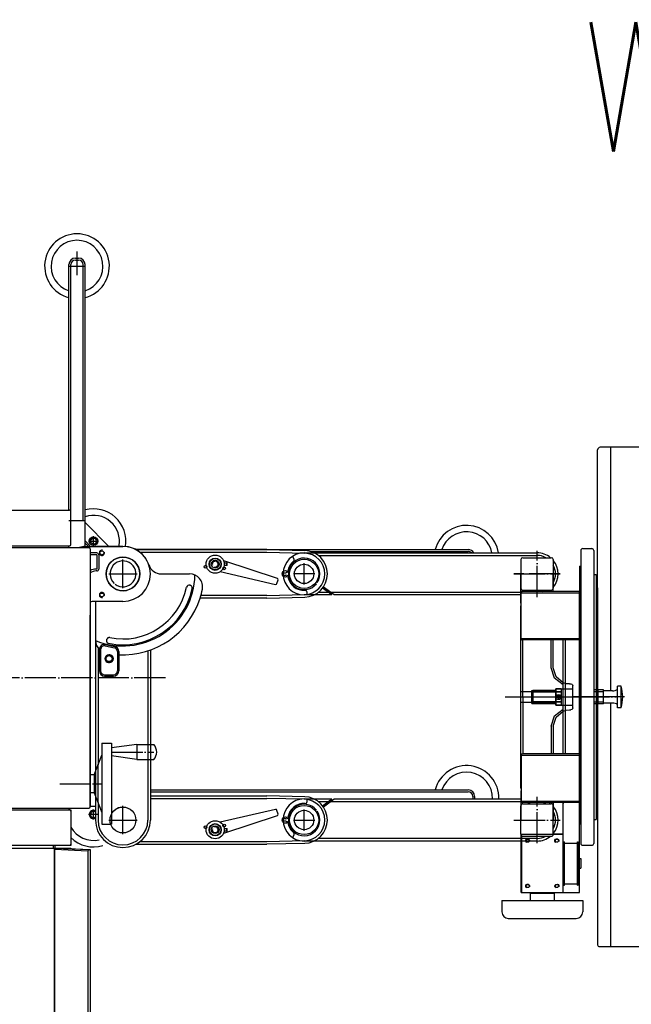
# Model space of a CAD drawing. Extents: x -1809 to 6113, y -4129 to 1471.
# Tile 31 of 197: x -1460 to -1223, y -1174 to -794. Entities that reach past the tile are written whole.
import ezdxf

# ---------------------------------------------------------------- set-up
doc = ezdxf.new("R2010")
doc.units = 0
doc.linetypes.add('DOT_CENTER', pattern=[14, 12, -1, 0, -1])
for name, color, linetype in [('1', 7, 'CONTINUOUS'), ('KONTUR', 7, 'CONTINUOUS'), ('MASLINIE', 7, 'CONTINUOUS'), ('MITTELLI', 7, 'CONTINUOUS'), ('VERDECKT', 7, 'CONTINUOUS'), ('VOLL1', 7, 'CONTINUOUS'), ('VOLL3', 7, 'CONTINUOUS')]:
    doc.layers.add(name, color=color, linetype=linetype)
doc.styles.add('CONVERTER_3', font='txt.shx', dxfattribs={"width": 0.81})

# ---------------------------------------------------------------- blocks, each defined once
blk = doc.blocks.new('STH', base_point=(-1660.52, -1257.94))
at = {"layer": '1', "color": 1, "linetype": 'CONTINUOUS'}
for p, q in [((-1172.13, -958.57), (-1235.25, -958.57)), ((-1231.25, -1130.31), (-1231.25, -1151.32))]:
    blk.add_line(p, q, dxfattribs=at)
at = {"layer": '1', "color": 7, "linetype": 'DOT_CENTER'}
for p, q in [((-1432.93, -994.82), (-1432.63, -994.82)), ((-1432.63, -994.82), (-1429.08, -994.82)), ((-1431, -996.74), (-1431, -992.89)), ((-1432.63, -1100.32), (-1432.93, -1100.32)), ((-1429.08, -1100.32), (-1432.63, -1100.32)), ((-1431, -1102.24), (-1431, -1098.39))]:
    blk.add_line(p, q, dxfattribs=at)
at = {"layer": '1', "color": 1, "linetype": 'DOT_CENTER'}
for p, q in [((-1259.63, -1016.38), (-1259.63, -998.51)), ((-1419.63, -1012.94), (-1419.63, -1001.94)), ((-1349.63, -1011.57), (-1349.63, -1003.32)), ((-1425.13, -1007.44), (-1414.13, -1007.44)), ((-1345.5, -1007.44), (-1353.75, -1007.44)), ((-1268.57, -1007.44), (-1250.69, -1007.44)), ((-1259.63, -1111.38), (-1259.63, -1093.51)), ((-1349.63, -1106.57), (-1349.63, -1098.32)), ((-1353.75, -1102.44), (-1345.5, -1102.44)), ((-1268.57, -1102.44), (-1250.69, -1102.44))]:
    blk.add_line(p, q, dxfattribs=at)
at = {"layer": '1', "color": 3, "linetype": 'DOT_CENTER'}
for p, q in [((-1259.63, -1016.38), (-1259.63, -998.51)), ((-1349.63, -1011.57), (-1349.63, -1003.32)), ((-1345.5, -1007.44), (-1353.75, -1007.44)), ((-1250.69, -1007.44), (-1268.57, -1007.44)), ((-1259.63, -1111.38), (-1259.63, -1093.51)), ((-1349.63, -1106.57), (-1349.63, -1098.32)), ((-1353.75, -1102.44), (-1345.5, -1102.44)), ((-1268.57, -1102.44), (-1250.69, -1102.44))]:
    blk.add_line(p, q, dxfattribs=at)
at = {"layer": '1', "color": 2, "linetype": 'DOT_CENTER'}
blk.add_line((-1271.9, -1054.94), (-1229.09, -1054.94), dxfattribs=at)
at = {"layer": '1', "color": 7, "linetype": 'CONTINUOUS'}
for p, q in [((-1414.26, -1073.32), (-1424, -1074.63)), ((-1414.26, -1073.32), (-1414.26, -1079.07)), ((-1414.26, -1079.07), (-1424, -1077.73)), ((-1651.03, -1098.57), (-1440.05, -1098.57)), ((-1440.05, -1098.57), (-1439.75, -1098.57)), ((-1440.05, -1098.57), (-1440.05, -1098.66)), ((-1440.05, -1098.66), (-1439.75, -1098.66)), ((-1439.75, -1098.57), (-1439.75, -1098.66)), ((-1439.75, -1098.66), (-1439.75, -1111.99)), ((-1651.03, -1113.24), (-1446.25, -1113.24)), ((-1440.08, -1112.32), (-1651, -1112.32)), ((-1446.58, -1112.32), (-1446.58, -1113.24)), ((-1446.25, -1113.24), (-1446.25, -1113.73)), ((-1446.25, -1113.42), (-1446, -1113.42)), ((-1446, -1112.32), (-1446, -1113.24)), ((-1446, -1113.24), (-1445.58, -1113.24)), ((-1446, -1113.25), (-1446, -1113.24)), ((-1446, -1113.24), (-1432.73, -1113.82)), ((-1446, -1113.26), (-1446, -1113.25)), ((-1446, -1113.28), (-1446, -1113.26)), ((-1446, -1113.3), (-1446, -1113.28)), ((-1446, -1113.33), (-1446, -1113.3)), ((-1446, -1113.37), (-1446, -1113.33)), ((-1446, -1113.41), (-1446, -1113.37)), ((-1446, -1113.46), (-1446, -1113.41)), ((-1446, -1113.51), (-1446, -1113.46)), ((-1445.58, -1113.24), (-1439.75, -1113.24)), ((-1443.5, -1113.35), (-1443.5, -1113.35)), ((-1443.5, -1113.35), (-1432.25, -1113.84)), ((-1442.25, -1113.41), (-1442.25, -1113.41)), ((-1442.25, -1113.41), (-1432.25, -1113.84)), ((-1439.75, -1111.99), (-1440.08, -1111.99)), ((-1440.08, -1111.99), (-1440.08, -1112.32)), ((-1440.08, -1112.02), (-1440.05, -1112.02)), ((-1439.75, -1112.32), (-1440.08, -1112.32)), ((-1440.05, -1112.02), (-1440.05, -1111.99)), ((-1439.75, -1111.99), (-1439.75, -1112.32)), ((-1439.75, -1113.24), (-1439.75, -1113.52)), ((-1446.25, -1113.73), (-1446.25, -1233.89)), ((-1446, -1114.24), (-1446.25, -1114.23)), ((-1446.25, -1114.49), (-1446, -1114.49)), ((-1446, -1114.79), (-1446.25, -1114.79)), ((-1446.25, -1114.82), (-1446, -1114.82)), ((-1446, -1113.57), (-1446, -1113.51)), ((-1446, -1113.63), (-1446, -1113.57)), ((-1446, -1113.68), (-1446, -1113.63)), ((-1446, -1113.75), (-1446, -1113.68)), ((-1446, -1113.75), (-1433.25, -1114.3)), ((-1446, -1233.39), (-1446, -1113.75)), ((-1433.19, -1114.26), (-1433.25, -1114.3)), ((-1433.25, -1114.3), (-1433.25, -1232.84)), ((-1433.13, -1114.22), (-1433.19, -1114.26)), ((-1433.05, -1114.17), (-1433.13, -1114.22)), ((-1432.98, -1114.12), (-1433.05, -1114.17)), ((-1432.92, -1114.08), (-1432.98, -1114.12)), ((-1432.86, -1114.04), (-1432.92, -1114.08)), ((-1432.8, -1114.01), (-1432.86, -1114.04)), ((-1432.74, -1113.97), (-1432.8, -1114.01)), ((-1432.68, -1113.94), (-1432.74, -1113.97)), ((-1432.73, -1113.82), (-1432.67, -1113.83)), ((-1432.63, -1113.92), (-1432.68, -1113.94)), ((-1432.67, -1113.83), (-1432.6, -1113.85)), ((-1432.58, -1113.89), (-1432.63, -1113.92)), ((-1432.6, -1113.85), (-1432.54, -1113.87)), ((-1432.54, -1113.87), (-1432.58, -1113.89)), ((-1432.54, -1113.87), (-1432.49, -1113.9)), ((-1432.49, -1113.9), (-1432.45, -1113.92)), ((-1432.45, -1113.92), (-1432.42, -1113.95)), ((-1432.42, -1113.95), (-1432.38, -1113.99)), ((-1432.38, -1113.99), (-1432.35, -1114.03)), ((-1432.35, -1114.03), (-1432.33, -1114.07)), ((-1432.33, -1114.07), (-1432.3, -1114.11)), ((-1432.3, -1114.11), (-1432.28, -1114.15)), ((-1432.28, -1114.15), (-1432.27, -1114.2)), ((-1432.27, -1114.2), (-1432.26, -1114.26)), ((-1432.26, -1114.26), (-1432.26, -1114.29)), ((-1432.26, -1114.29), (-1432.25, -1114.32)), ((-1432.25, -1113.84), (-1432.25, -1113.84)), ((-1432.25, -1113.84), (-1432.25, -1114.32)), ((-1432.25, -1114.32), (-1432.25, -1227.3))]:
    blk.add_line(p, q, dxfattribs=at)
at = {"layer": '1', "color": 4, "linetype": 'CONTINUOUS'}
for p, q in [((-1429.25, -1095.82), (-1429.25, -1081.16)), ((-1430.25, -1083.68), (-1430.25, -1093.28))]:
    blk.add_line(p, q, dxfattribs=at)
at = {"layer": '1', "color": 4, "linetype": 'DOT_CENTER'}
for p, q in [((-1419.63, -1107.94), (-1419.63, -1096.94)), ((-1425.13, -1102.44), (-1414.13, -1102.44))]:
    blk.add_line(p, q, dxfattribs=at)
at = {"layer": '1', "color": 7, "linetype": 'CONTINUOUS'}
for radius in [1.62, 1.15]:
    blk.add_circle((-1431, -994.82), radius, dxfattribs=at)
at = {"layer": '1', "color": 1, "linetype": 'CONTINUOUS'}
for centre in [(-1349.63, -1007.44), (-1349.63, -1102.44)]:
    blk.add_circle(centre, 3.75, dxfattribs=at)
at = {"layer": '1', "color": 3, "linetype": 'CONTINUOUS'}
for centre in [(-1349.63, -1007.44), (-1349.63, -1102.44)]:
    blk.add_circle(centre, 3.75, dxfattribs=at)
at = {"layer": '1', "color": 4, "linetype": 'CONTINUOUS'}
blk.add_circle((-1419.63, -1102.44), 5, dxfattribs=at)
at = {"layer": '1', "color": 7, "linetype": 'CONTINUOUS'}
for centre, radius, start, end in [((-1437.38, -888.69), 10, -71.79, -108.21), ((-1431, -994.82), 12.5, -9.4074, 105.0701), ((-1431, -994.82), 10, -11.537, 108.9656), ((-1286.88, -1001.19), 10, 10.8069, 161.79), ((-1431, -994.82), 1.5, -96.0307, 180), ((-1431, -994.82), 1.5, 180, -171.8576), ((-1410.69, -1076.19), 4.11, -44.3765, 44.3765), ((-1286.88, -1093.94), 10, -1.7191, 161.79), ((-1431, -1100.32), 1.62, 62.513, 180), ((-1431, -1100.32), 1.62, 180, -62.513), ((-1431, -1100.32), 1.5, 171.8576, 180), ((-1431, -1100.32), 1.5, 180, -59.9994), ((-1431, -1100.32), 1.15, 49.2934, 180), ((-1431, -1100.32), 1.15, 180, -49.2934), ((-1431, -1100.32), 1.5, 59.9994, 96.0307), ((-1431, -1100.32), 10, -151.045, -77.0822), ((-1431, -1100.32), 12.5, -134.427, -73.1921)]:
    blk.add_arc(centre, radius, start, end, dxfattribs=at)
at = {"layer": '1', "color": 1, "linetype": 'CONTINUOUS'}
blk.add_arc((-1235.5, -1150.57), 0.75, -180, -90, dxfattribs=at)
at = {"layer": 'KONTUR', "color": 7, "linetype": 'CONTINUOUS'}
for p, q in [((-1440.5, -982.82), (-1440.5, -888.07)), ((-1438, -885.57), (-1436.75, -885.57)), ((-1434.25, -996.82), (-1434.25, -888.07)), ((-1650.75, -982.82), (-1440.25, -982.82)), ((-1440, -982.89), (-1440.25, -982.82)), ((-1439.82, -983.07), (-1440, -982.89)), ((-1439.75, -983.32), (-1439.82, -983.07)), ((-1439.75, -996.07), (-1439.75, -983.32)), ((-1440.5, -986.82), (-1439.75, -986.82)), ((-1439.75, -986.82), (-1434.25, -986.82)), ((-1434.25, -987.67), (-1425.1, -996.82)), ((-1434.25, -994.74), (-1432.17, -996.82)), ((-1434.25, -995.57), (-1433, -996.82)), ((-1650.75, -996.57), (-1440.25, -996.57)), ((-1650.75, -997.32), (-1432.75, -997.32)), ((-1440.5, -997.32), (-1440.5, -996.57)), ((-1440.25, -996.57), (-1439.9, -996.42)), ((-1439.9, -996.42), (-1439.75, -996.07)), ((-1432.25, -997.82), (-1432.25, -1097.32)), ((-1419.63, -996.82), (-1430.25, -996.82)), ((-1430.25, -996.82), (-1419.63, -996.82)), ((-1414.63, -998.07), (-1364, -998.07)), ((-1364, -998.07), (-1286.25, -998.07)), ((-1430.25, -1018.07), (-1430.25, -1019.72)), ((-1430.25, -1018.07), (-1430.25, -1019.72)), ((-1432.25, -1097.19), (-1432.25, -1023.32)), ((-1427.75, -1072.82), (-1427.75, -1104.07)), ((-1427.75, -1072.82), (-1424, -1072.82)), ((-1424, -1072.82), (-1424, -1074.63)), ((-1424, -1074.63), (-1424, -1077.73)), ((-1414.26, -1073.32), (-1407.75, -1073.32)), ((-1430.75, -1084.94), (-1427.75, -1077.37)), ((-1424, -1077.73), (-1424, -1104.07)), ((-1414.26, -1079.07), (-1407.75, -1079.07)), ((-1432.25, -1084.94), (-1432.25, -1091.94)), ((-1430.75, -1084.94), (-1432.25, -1084.94)), ((-1430.75, -1084.94), (-1430.75, -1091.94)), ((-1430.75, -1091.94), (-1432.25, -1091.94)), ((-1430.75, -1091.94), (-1427.75, -1099.52)), ((-1409, -1090.82), (-1286.25, -1090.82)), ((-1283.75, -1093.32), (-1283.75, -1094.32)), ((-1650.75, -1097.82), (-1432.75, -1097.82)), ((-1440.5, -1097.82), (-1440.5, -1098.57)), ((-1432.25, -1097.07), (-1430.25, -1097.07)), ((-1439.75, -1099.07), (-1439.75, -1105.32)), ((-1427.75, -1104.07), (-1424, -1104.07))]:
    blk.add_line(p, q, dxfattribs=at)
at = {"layer": 'KONTUR', "color": 1, "linetype": 'CONTINUOUS'}
for p, q in [((-1236.25, -1052.24), (-1236.25, -959.57)), ((-1231.25, -958.57), (-1231.25, -1052.61)), ((-1364, -998.07), (-1414.63, -998.07)), ((-1364, -998.07), (-1349.4, -998.45)), ((-1380.82, -1002.25), (-1360.05, -1009.07)), ((-1380.54, -1003.19), (-1379.5, -1003.19)), ((-1379.38, -1003.32), (-1379.5, -1003.19)), ((-1379.5, -1004.19), (-1379.5, -1003.19)), ((-1382.03, -1006.58), (-1360.73, -1011.52)), ((-1379.5, -1004.19), (-1380.54, -1004.19)), ((-1379.5, -1004.19), (-1379.38, -1004.07)), ((-1379.38, -1004.07), (-1379.38, -1003.32)), ((-1360.14, -1011.17), (-1359.72, -1009.68)), ((-1364, -1016.82), (-1389.94, -1016.82)), ((-1364, -1016.82), (-1349.4, -1016.44)), ((-1234.03, -1052.24), (-1237.28, -1052.24)), ((-1236.03, -1057.64), (-1236.03, -1052.24)), ((-1234.03, -1057.64), (-1234.03, -1052.24)), ((-1230.53, -1052.61), (-1234.03, -1052.61)), ((-1228.53, -1059.11), (-1228.53, -1050.78)), ((-1227.2, -1050.78), (-1228.53, -1050.78)), ((-1227.2, -1059.11), (-1227.2, -1050.78)), ((-1234.03, -1052.94), (-1237.28, -1052.94)), ((-1234.03, -1056.94), (-1237.28, -1056.94)), ((-1234.03, -1057.64), (-1237.28, -1057.64)), ((-1236.25, -1057.64), (-1236.25, -1150.57)), ((-1230.53, -1057.28), (-1234.03, -1057.28)), ((-1231.25, -1057.28), (-1231.25, -1130.31)), ((-1227.2, -1059.11), (-1228.53, -1059.11)), ((-1409, -1093.07), (-1364, -1093.07)), ((-1349.4, -1093.45), (-1364, -1093.07)), ((-1360.73, -1098.37), (-1382.03, -1103.31)), ((-1360.05, -1100.82), (-1380.82, -1107.64)), ((-1359.72, -1100.21), (-1360.14, -1098.72)), ((-1380.54, -1105.69), (-1379.5, -1105.69)), ((-1379.5, -1106.69), (-1379.5, -1105.69)), ((-1379.38, -1105.82), (-1379.5, -1105.69)), ((-1379.38, -1106.57), (-1379.38, -1105.82)), ((-1379.5, -1106.69), (-1380.54, -1106.69)), ((-1379.5, -1106.69), (-1379.38, -1106.57)), ((-1414.63, -1111.82), (-1364, -1111.82)), ((-1349.4, -1111.44), (-1364, -1111.82)), ((-1235.65, -1151.32), (-1153.38, -1151.32))]:
    blk.add_line(p, q, dxfattribs=at)
at = {"layer": 'KONTUR', "color": 2, "linetype": 'CONTINUOUS'}
for p, q in [((-1434.2, -996.82), (-1419.63, -996.82)), ((-1429.75, -999.32), (-1432.25, -999.32)), ((-1430.25, -996.82), (-1419.63, -996.82)), ((-1242.75, -998.44), (-1242.75, -1111.44)), ((-1242, -997.69), (-1238.5, -997.69)), ((-1237.75, -998.44), (-1237.75, -1111.44)), ((-1429, -1000.07), (-1429, -1005.57)), ((-1265.66, -1001.41), (-1265.88, -1001.94)), ((-1265.88, -1001.94), (-1265.88, -1012.94)), ((-1265.13, -1001.19), (-1265.66, -1001.41)), ((-1265.13, -1001.19), (-1254.13, -1001.19)), ((-1253.6, -1001.41), (-1254.13, -1001.19)), ((-1253.38, -1001.94), (-1253.6, -1001.41)), ((-1253.38, -1001.94), (-1253.38, -1012.94)), ((-1429.75, -1006.32), (-1430, -1006.32)), ((-1243.25, -1004.44), (-1242.88, -1004.44)), ((-1243.25, -1004.44), (-1243.25, -1099.44)), ((-1242.88, -1004.44), (-1242.88, -1099.44)), ((-1404.83, -1007.44), (-1393.86, -1007.44)), ((-1265.88, -1018.77), (-1265.88, -1007.44)), ((-1253.38, -1014.19), (-1253.38, -1007.44)), ((-1237.75, -1007.69), (-1236.75, -1007.69)), ((-1236.75, -1007.69), (-1236.75, -1102.19)), ((-1265.88, -1012.94), (-1265.78, -1013.32)), ((-1265.78, -1013.32), (-1265.5, -1013.59)), ((-1265.69, -1014.44), (-1265.75, -1014.69)), ((-1265.5, -1014.26), (-1265.69, -1014.44)), ((-1265.5, -1013.59), (-1265.13, -1013.69)), ((-1265.25, -1014.19), (-1265.5, -1014.26)), ((-1242.75, -1014.19), (-1265.25, -1014.19)), ((-1265.13, -1013.69), (-1254.13, -1013.69)), ((-1254.13, -1013.69), (-1253.6, -1013.47)), ((-1254.13, -1014.19), (-1254.13, -1013.69)), ((-1253.6, -1013.47), (-1253.38, -1012.94)), ((-1243.25, -1096.33), (-1243.25, -1014.39)), ((-1242.88, -1097.07), (-1242.88, -1012.82)), ((-1242.88, -1012.82), (-1242.75, -1012.82)), ((-1242.75, -1014.19), (-1242.75, -1032.94)), ((-1236.75, -1011.49), (-1236.75, -1012.82)), ((-1236.75, -1012.82), (-1236.25, -1012.82)), ((-1236.25, -1012.82), (-1236.25, -1097.07)), ((-1419.63, -1018.07), (-1430.74, -1018.07)), ((-1430.25, -1018.07), (-1430.25, -1033.08)), ((-1265.75, -1032.44), (-1265.75, -1014.69)), ((-1236.25, -1016.49), (-1236.25, -1016.82)), ((-1265.88, -1018.77), (-1265.75, -1018.55)), ((-1265.88, -1019.77), (-1265.75, -1019.55)), ((-1265.88, -1090.12), (-1265.88, -1019.77)), ((-1265.75, -1032.44), (-1265.69, -1032.69)), ((-1265.69, -1032.69), (-1265.5, -1032.88)), ((-1265.5, -1032.88), (-1265.25, -1032.94)), ((-1242.75, -1032.94), (-1265.25, -1032.94)), ((-1254.13, -1043.69), (-1254.13, -1032.94)), ((-1253.38, -1043.69), (-1253.38, -1032.94)), ((-1249.5, -1076.94), (-1249.5, -1032.94)), ((-1248.75, -1032.94), (-1248.75, -1076.94)), ((-1428.75, -1036.66), (-1428.75, -1044.89)), ((-1426.34, -1034.71), (-1422.84, -1035.44)), ((-1421.25, -1037.4), (-1421.25, -1044.89)), ((-1252.32, -1047.17), (-1253.38, -1043.69)), ((-1426.75, -1046.89), (-1423.25, -1046.89)), ((-1249.5, -1049.48), (-1252.32, -1047.17)), ((-1243.25, -1048.82), (-1243.25, -1104.19)), ((-1265.13, -1054.94), (-1265.13, -1076.94)), ((-1252.36, -1055.16), (-1252.32, -1054.6)), ((-1252.09, -1055.65), (-1252.36, -1055.16)), ((-1252.32, -1054.6), (-1251.98, -1054.14)), ((-1251.59, -1055.92), (-1252.09, -1055.65)), ((-1251.98, -1054.14), (-1251.45, -1053.95)), ((-1251.75, -1054.86), (-1251.64, -1054.68)), ((-1251.73, -1055.08), (-1251.75, -1054.86)), ((-1251.6, -1055.24), (-1251.73, -1055.08)), ((-1251.64, -1054.68), (-1251.46, -1054.58)), ((-1251.41, -1055.32), (-1251.6, -1055.24)), ((-1251.03, -1055.88), (-1251.59, -1055.92)), ((-1251.46, -1054.58), (-1251.25, -1054.59)), ((-1251.45, -1053.95), (-1250.9, -1054.07)), ((-1251.2, -1055.27), (-1251.41, -1055.32)), ((-1251.25, -1054.59), (-1251.08, -1054.72)), ((-1251.05, -1055.12), (-1251.2, -1055.27)), ((-1251.08, -1054.72), (-1251.01, -1054.92)), ((-1251.01, -1054.92), (-1251.05, -1055.12)), ((-1250.58, -1055.54), (-1251.03, -1055.88)), ((-1250.9, -1054.07), (-1250.5, -1054.47)), ((-1250.38, -1055.02), (-1250.58, -1055.54)), ((-1250.5, -1054.47), (-1250.38, -1055.02)), ((-1253.38, -1066.19), (-1252.32, -1062.71)), ((-1252.32, -1062.71), (-1249.5, -1060.41)), ((-1254.13, -1066.19), (-1254.13, -1076.94)), ((-1253.38, -1066.19), (-1253.38, -1076.94)), ((-1265.75, -1077.44), (-1265.75, -1095.19)), ((-1242.75, -1076.94), (-1265.25, -1076.94)), ((-1242.75, -1095.69), (-1242.75, -1076.94)), ((-1265.88, -1090.12), (-1265.75, -1090.34)), ((-1265.88, -1091.12), (-1265.75, -1091.34)), ((-1265.88, -1091.12), (-1265.88, -1102.44)), ((-1236.75, -1093.07), (-1236.25, -1093.07)), ((-1265.88, -1107.94), (-1265.88, -1096.94)), ((-1242.75, -1095.69), (-1265.25, -1095.69)), ((-1265.13, -1096.19), (-1254.13, -1096.19)), ((-1253.38, -1095.69), (-1253.38, -1102.44)), ((-1253.38, -1107.94), (-1253.38, -1096.94)), ((-1249.5, -1095.69), (-1249.5, -1096)), ((-1249.5, -1130.44), (-1249.5, -1095.69)), ((-1243.25, -1130.44), (-1243.25, -1095.69)), ((-1242.88, -1097.07), (-1242.75, -1097.07)), ((-1242.88, -1097.07), (-1242.75, -1097.07)), ((-1236.75, -1097.07), (-1236.25, -1097.07)), ((-1236.75, -1097.69), (-1236.75, -1102.19)), ((-1265.88, -1099.83), (-1265.88, -1102.44)), ((-1243.25, -1099.44), (-1242.88, -1099.44)), ((-1237.75, -1102.19), (-1236.75, -1102.19)), ((-1265.75, -1130.44), (-1265.75, -1107.94)), ((-1265.5, -1130.44), (-1265.5, -1108.59)), ((-1265.13, -1108.69), (-1254.13, -1108.69)), ((-1249.5, -1107.94), (-1253.38, -1107.94)), ((-1249.5, -1130.44), (-1249.5, -1107.94)), ((-1242, -1112.19), (-1238.5, -1112.19)), ((-1243.25, -1117.32), (-1242.75, -1117.32)), ((-1243.25, -1121.07), (-1242.75, -1121.07)), ((-1242.75, -1117.32), (-1242.75, -1121.07)), ((-1265.75, -1130.44), (-1249.5, -1130.44)), ((-1265.5, -1130.44), (-1243.25, -1130.44)), ((-1262.25, -1130.69), (-1262.25, -1133.44)), ((-1262.25, -1130.69), (-1253, -1130.69)), ((-1260.13, -1130.51), (-1260.13, -1130.69)), ((-1255.13, -1130.51), (-1255.13, -1130.69)), ((-1253, -1130.69), (-1253, -1133.44)), ((-1273.25, -1133.44), (-1273.25, -1137.94)), ((-1273.25, -1133.44), (-1242, -1133.44)), ((-1242, -1133.44), (-1242, -1137.94)), ((-1270.75, -1140.44), (-1244.5, -1140.44))]:
    blk.add_line(p, q, dxfattribs=at)
at = {"layer": 'KONTUR', "color": 3, "linetype": 'CONTINUOUS'}
for p, q in [((-1345.76, -999.32), (-1259.63, -999.32)), ((-1338.87, -1015.57), (-1342.5, -1012.93)), ((-1338.02, -1015.57), (-1342.2, -1012.53)), ((-1262.95, -1013.69), (-1263.24, -1014.19)), ((-1262.37, -1013.69), (-1262.66, -1014.19)), ((-1338.87, -1015.57), (-1345.76, -1015.57)), ((-1265.75, -1015.57), (-1338.02, -1015.57)), ((-1345.76, -1094.32), (-1338.87, -1094.32)), ((-1342.5, -1096.95), (-1338.87, -1094.32)), ((-1342.2, -1097.36), (-1338.02, -1094.32)), ((-1338.02, -1094.32), (-1265.75, -1094.32)), ((-1263.24, -1095.69), (-1262.95, -1096.19)), ((-1262.66, -1095.69), (-1262.37, -1096.19)), ((-1259.63, -1110.57), (-1345.76, -1110.57))]:
    blk.add_line(p, q, dxfattribs=at)
at = {"layer": 'KONTUR', "color": 4, "linetype": 'CONTINUOUS'}
for p, q in [((-1430.25, -1020.5), (-1430.25, -1083.68)), ((-1409, -1036.83), (-1409, -1073.32)), ((-1409, -1072.97), (-1409, -1102.44)), ((-1430.25, -1093.21), (-1430.25, -1102.44))]:
    blk.add_line(p, q, dxfattribs=at)
at = {"layer": 'KONTUR', "color": 2, "linetype": 'CONTINUOUS'}
for centre, radius in [((-1427.75, -999.32), 0.75), ((-1419.63, -1007.44), 6.5), ((-1427.75, -1015.57), 0.75), ((-1424.99, -1040.14), 1.56), ((-1424.99, -1040.14), 1.17)]:
    blk.add_circle(centre, radius, dxfattribs=at)
at = {"layer": 'KONTUR', "color": 1, "linetype": 'CONTINUOUS'}
for centre, radius in [((-1384, -1003.69), 3.5), ((-1384, -1003.69), 2.38), ((-1384, -1003.69), 2.25), ((-1384, -1003.69), 2.25), ((-1384, -1003.69), 2.25), ((-1384, -1003.69), 1.5), ((-1349.63, -1007.44), 5.62), ((-1387.75, -1004.69), 0.5), ((-1380.5, -1005.32), 0.5), ((-1356.88, -1007.44), 1.25), ((-1349.63, -1102.44), 5.62), ((-1356.88, -1102.44), 1.25), ((-1387.75, -1105.19), 0.5), ((-1384, -1106.19), 3.5), ((-1384, -1106.19), 2.38), ((-1384, -1106.19), 2.25), ((-1384, -1106.19), 2.25), ((-1384, -1106.19), 2.25), ((-1384, -1106.19), 1.5), ((-1380.5, -1104.57), 0.5)]:
    blk.add_circle(centre, radius, dxfattribs=at)
at = {"layer": 'KONTUR', "color": 7, "linetype": 'CONTINUOUS'}
for centre, radius, start, end in [((-1437.38, -888.69), 12.5, -75.5225, -104.4775), ((-1438, -888.07), 2.5, 90, 180), ((-1436.75, -888.07), 2.5, 0, 90), ((-1286.88, -1001.19), 12.5, 8.6269, 165.5225), ((-1432.75, -997.82), 0.5, 0, 90), ((-1286.25, -1000.57), 2.5, 30, 90), ((-1286.88, -1093.94), 12.5, -1.7191, 165.5225), ((-1286.25, -1093.32), 2.5, 0, 90), ((-1432.75, -1097.32), 0.5, -90, 0), ((-1440.25, -1099.07), 0.5, 0, 90)]:
    blk.add_arc(centre, radius, start, end, dxfattribs=at)
at = {"layer": 'KONTUR', "color": 1, "linetype": 'CONTINUOUS'}
for centre, radius, start, end in [((-1235.25, -959.57), 1, 90, 180), ((-1349.63, -1007.44), 9, -88.5177, 88.5177), ((-1349.63, -1007.44), 6.09, -33.6463, -38.3537), ((-1360.2, -1009.55), 0.5, -15.6219, 71.8127), ((-1360.62, -1011.04), 0.5, -103.0565, -15.6219), ((-1230.4, -1049.67), 2.94, -92.5543, -50.5758), ((-1239.88, -1054.94), 13.35, -18.1806, 18.1806), ((-1230.4, -1060.22), 2.94, 50.5758, 92.5543), ((-1349.63, -1102.44), 9, -88.5177, 88.5177), ((-1349.63, -1102.44), 6.09, 38.3537, 33.6463), ((-1360.62, -1098.85), 0.5, 15.6219, 103.0565), ((-1360.2, -1100.34), 0.5, -71.8127, 15.6219)]:
    blk.add_arc(centre, radius, start, end, dxfattribs=at)
at = {"layer": 'KONTUR', "color": 2, "linetype": 'CONTINUOUS'}
for centre, radius, start, end in [((-1434.2, -1001.82), 5, 90, 115.8419), ((-1429.75, -1000.07), 0.75, 0, 90), ((-1419.63, -1007.44), 10.63, 18.6629, 90), ((-1419.63, -1007.44), 10.62, -90, 90), ((-1242, -998.44), 0.75, 90, 180), ((-1238.5, -998.44), 0.75, 0, 90), ((-1419.63, -1007.44), 6.5, -179.0905, -180), ((-1419.63, -1007.44), 5, -127.134, -132.866), ((-1430, -1010.07), 3.75, 90, 126.8701), ((-1429.75, -1005.57), 0.75, -90, 0), ((-1404.83, -1002.44), 5, -161.3371, -90), ((-1419.63, -1007.44), 27.81, -112.4581, -0.8961), ((-1393.86, -1012.44), 5, -10.9806, 90), ((-1419.63, -1007.44), 31.25, -17.4576, -10.9806), ((-1430.74, -1023.07), 5, 90, 107.6518), ((-1419.63, -1007.44), 31.25, -92.9761, -17.4576), ((-1425.25, -1033.08), 5, 180, -134.3867), ((-1426.75, -1036.67), 2, 78.2383, 180), ((-1423.25, -1037.4), 2, 0, 78.2383), ((-1426.75, -1044.89), 2, 180, -90), ((-1423.25, -1044.89), 2, -90, 0), ((-1265.25, -1077.44), 0.5, 90, 180), ((-1265.13, -1096.94), 0.75, 90, 180), ((-1265.25, -1095.19), 0.5, 180, -90), ((-1254.13, -1096.94), 0.75, 0, 90), ((-1265.13, -1107.94), 0.75, 180, -90), ((-1254.13, -1107.94), 0.75, -90, 0), ((-1242, -1111.44), 0.75, 180, -90), ((-1238.5, -1111.44), 0.75, -90, 0), ((-1270.75, -1137.94), 2.5, 180, -90), ((-1244.5, -1137.94), 2.5, -90, 0)]:
    blk.add_arc(centre, radius, start, end, dxfattribs=at)
at = {"layer": 'KONTUR', "color": 3, "linetype": 'CONTINUOUS'}
for centre, radius, start, end in [((-1259.63, -1007.44), 8.13, 50.2849, 90), ((-1259.63, -1007.44), 8.13, -39.7151, 39.7151), ((-1259.63, -1007.44), 8.12, -56.1779, -50.2849), ((-1259.63, -1102.44), 8.13, 50.2849, 56.1779), ((-1259.63, -1102.44), 8.13, -39.7151, 39.7151), ((-1259.63, -1102.44), 8.12, -90, -50.2849)]:
    blk.add_arc(centre, radius, start, end, dxfattribs=at)
at = {"layer": 'KONTUR', "color": 4, "linetype": 'CONTINUOUS'}
for radius, start, end in [(5, 94.1505, 127.134), (10.62, 180, 0)]:
    blk.add_arc((-1419.63, -1102.44), radius, start, end, dxfattribs=at)
at = {"layer": 'MASLINIE', "color": 7, "linetype": 'CONTINUOUS'}
for p, q in [((-1439.75, -983.32), (-1439.75, -888.07)), ((-1438, -886.32), (-1436.75, -886.32)), ((-1435, -986.82), (-1435, -888.07)), ((-1347.06, -998.82), (-1286.25, -998.82)), ((-1409, -1091.57), (-1286.25, -1091.57)), ((-1284.5, -1093.32), (-1284.5, -1094.32))]:
    blk.add_line(p, q, dxfattribs=at)
at = {"layer": 'MASLINIE', "color": 1, "linetype": 'CONTINUOUS'}
for p, q in [((-1413.09, -999.07), (-1364, -999.07)), ((-1364.03, -999.07), (-1349.42, -999.45)), ((-1364, -1015.82), (-1389.52, -1015.82)), ((-1364.03, -1015.82), (-1349.42, -1015.44)), ((-1409, -1094.07), (-1364, -1094.07)), ((-1349.42, -1094.45), (-1364.03, -1094.07)), ((-1364, -1110.82), (-1413.09, -1110.82)), ((-1349.42, -1110.44), (-1364.03, -1110.82))]:
    blk.add_line(p, q, dxfattribs=at)
at = {"layer": 'MASLINIE', "color": 2, "linetype": 'CONTINUOUS'}
for p, q in [((-1429.75, -1000.07), (-1432.25, -1000.07)), ((-1429.75, -1000.07), (-1429.75, -1005.57)), ((-1429.75, -1005.57), (-1430, -1005.57)), ((-1265.13, -1014.19), (-1265.13, -1013.69)), ((-1265.75, -1014.69), (-1242.75, -1014.69)), ((-1265.75, -1032.44), (-1242.75, -1032.44)), ((-1265.13, -1054.94), (-1265.13, -1032.94)), ((-1428.25, -1036.67), (-1428.25, -1044.89)), ((-1426.45, -1035.2), (-1422.95, -1035.93)), ((-1421.75, -1037.4), (-1421.75, -1044.89)), ((-1252.86, -1047.72), (-1254.13, -1043.69)), ((-1426.75, -1046.39), (-1423.25, -1046.39)), ((-1249.5, -1050.28), (-1252.86, -1047.72)), ((-1251.86, -1055.07), (-1251.85, -1054.79)), ((-1251.85, -1054.79), (-1251.7, -1054.56)), ((-1251.7, -1054.56), (-1251.43, -1054.45)), ((-1251.19, -1055.41), (-1251.47, -1055.44)), ((-1251.43, -1054.45), (-1251.16, -1054.5)), ((-1250.97, -1055.23), (-1251.19, -1055.41)), ((-1251.16, -1054.5), (-1250.95, -1054.69)), ((-1250.88, -1054.96), (-1250.97, -1055.23)), ((-1250.95, -1054.69), (-1250.88, -1054.96)), ((-1252.86, -1062.17), (-1249.5, -1059.61)), ((-1254.13, -1066.19), (-1252.86, -1062.17)), ((-1265.75, -1077.44), (-1242.75, -1077.44)), ((-1265.75, -1095.19), (-1242.75, -1095.19)), ((-1265.75, -1107.94), (-1249.5, -1107.94)), ((-1249.5, -1130.44), (-1249.5, -1107.94)), ((-1249.5, -1116.82), (-1249.25, -1116.82)), ((-1249.25, -1116.82), (-1249.25, -1121.57)), ((-1249.5, -1121.57), (-1249.25, -1121.57)), ((-1259.5, -1130.69), (-1259.5, -1130.44)), ((-1259.5, -1130.69), (-1255.75, -1130.69)), ((-1255.75, -1130.69), (-1255.75, -1130.44))]:
    blk.add_line(p, q, dxfattribs=at)
at = {"layer": 'MASLINIE', "color": 3, "linetype": 'CONTINUOUS'}
for p, q in [((-1344.13, -1000.32), (-1259.63, -1000.32)), ((-1340.25, -1014.57), (-1344.13, -1014.57)), ((-1265.74, -1014.57), (-1339.4, -1014.57)), ((-1344.13, -1095.32), (-1340.25, -1095.32)), ((-1339.4, -1095.32), (-1265.74, -1095.32)), ((-1259.63, -1109.57), (-1344.13, -1109.57))]:
    blk.add_line(p, q, dxfattribs=at)
at = {"layer": 'MASLINIE', "color": 4, "linetype": 'CONTINUOUS'}
for p, q in [((-1429.25, -1036.08), (-1429.25, -1081.16)), ((-1410, -1037.18), (-1410, -1073.32)), ((-1410, -1072.97), (-1410, -1102.44)), ((-1429.25, -1095.73), (-1429.25, -1102.44))]:
    blk.add_line(p, q, dxfattribs=at)
at = {"layer": 'MASLINIE', "color": 7, "linetype": 'CONTINUOUS'}
for centre, start, end in [((-1438, -888.07), 90, 180), ((-1436.75, -888.07), 0, 90), ((-1286.25, -1000.57), 45.5847, 90), ((-1286.25, -1093.32), 0, 90)]:
    blk.add_arc(centre, 1.75, start, end, dxfattribs=at)
at = {"layer": 'MASLINIE', "color": 2, "linetype": 'CONTINUOUS'}
for centre, radius, start, end in [((-1427.75, -999.32), 1, 76.8957, 15.0992), ((-1430, -1010.07), 4.5, 90, 120.0002), ((-1427.75, -1015.57), 1, -15.0992, -76.8957), ((-1426.75, -1036.67), 1.5, 78.2383, 180), ((-1423.25, -1037.4), 1.5, 0, 78.2383), ((-1424.99, -1040.14), 1.5, 172.1262, 95.7311), ((-1426.75, -1044.89), 1.5, 180, -90), ((-1423.25, -1044.89), 1.5, -90, 0)]:
    blk.add_arc(centre, radius, start, end, dxfattribs=at)
at = {"layer": 'MASLINIE', "color": 1, "linetype": 'CONTINUOUS'}
for centre, radius, start, end in [((-1349.63, -1007.44), 8, -88.5177, 88.5177), ((-1384, -1003.69), 1.12, -107.5256, -160.56), ((-1349.63, -1102.44), 8, -88.5177, 88.5177), ((-1384, -1106.19), 1.12, 160.56, 107.5256)]:
    blk.add_arc(centre, radius, start, end, dxfattribs=at)
at = {"layer": 'MASLINIE', "color": 3, "linetype": 'CONTINUOUS'}
for centre, radius, start, end in [((-1259.63, -1007.44), 7.13, 61.3056, 90), ((-1259.63, -1007.44), 7.13, -28.6944, 28.6944), ((-1259.63, -1007.44), 7.12, -71.3284, -61.3056), ((-1259.63, -1102.44), 7.13, 61.3056, 71.3284), ((-1259.63, -1102.44), 7.13, -28.6944, 28.6944), ((-1259.63, -1102.44), 7.12, -90, -61.3056)]:
    blk.add_arc(centre, radius, start, end, dxfattribs=at)
at = {"layer": 'MASLINIE', "color": 4, "linetype": 'CONTINUOUS'}
blk.add_arc((-1419.63, -1102.44), 9.62, 180, 0, dxfattribs=at)
at = {"layer": 'MITTELLI', "color": 7, "linetype": 'DOT_CENTER'}
for p, q in [((-1437.38, -883.01), (-1437.38, -892.13)), ((-1440.5, -888.69), (-1434.25, -888.69)), ((-1403.25, -1047.57), (-1660.52, -1047.57)), ((-1424, -1076.19), (-1407.75, -1076.19)), ((-1444.07, -1088.44), (-1427.75, -1088.44))]:
    blk.add_line(p, q, dxfattribs=at)
at = {"layer": 'MITTELLI', "color": 1, "linetype": 'CONTINUOUS'}
for p, q in [((-1261.38, -1054.94), (-1234.25, -1054.94)), ((-1225.81, -1054.94), (-1245.62, -1054.94)), ((-1241.55, -1054.94), (-1234.23, -1054.94))]:
    blk.add_line(p, q, dxfattribs=at)
at = {"layer": 'VERDECKT', "color": 3, "linetype": 'CONTINUOUS'}
for p, q in [((-1349.63, -999.32), (-1345.76, -999.32)), ((-1345.76, -1015.57), (-1349.63, -1015.57)), ((-1349.63, -1094.32), (-1345.76, -1094.32)), ((-1345.76, -1110.57), (-1349.63, -1110.57))]:
    blk.add_line(p, q, dxfattribs=at)
at = {"layer": 'VERDECKT', "color": 1, "linetype": 'CONTINUOUS'}
for p, q in [((-1354.18, -1000.71), (-1353.6, -1001.58)), ((-1357.74, -1006.97), (-1356.65, -1006.97)), ((-1357.74, -1007.92), (-1356.65, -1007.92)), ((-1348.48, -1015.57), (-1348.48, -1014.56)), ((-1348.48, -1095.33), (-1348.48, -1094.32)), ((-1356.65, -1101.97), (-1357.74, -1101.97)), ((-1356.65, -1102.92), (-1357.74, -1102.92)), ((-1353.6, -1108.31), (-1354.18, -1109.17))]:
    blk.add_line(p, q, dxfattribs=at)
at = {"layer": 'VERDECKT', "color": 2, "linetype": 'CONTINUOUS'}
for p, q in [((-1393.85, -1011.79), (-1393.6, -1011.84)), ((-1425.93, -1032.82), (-1425.98, -1033.06)), ((-1261.63, -1057.44), (-1261.63, -1052.44)), ((-1261.63, -1052.44), (-1252.38, -1052.44)), ((-1261.25, -1052.44), (-1261.5, -1052.69)), ((-1252.38, -1052.44), (-1261.25, -1052.44)), ((-1261.25, -1052.44), (-1261.25, -1057.44)), ((-1252.38, -1051.82), (-1245.88, -1051.82)), ((-1252.38, -1058.07), (-1252.38, -1051.82)), ((-1252.38, -1051.82), (-1252.38, -1058.07)), ((-1250.38, -1051.82), (-1252.38, -1051.82)), ((-1250.38, -1051.82), (-1250.38, -1058.07)), ((-1248.34, -1049.83), (-1249.5, -1049.48)), ((-1247.13, -1049.94), (-1248.34, -1049.83)), ((-1247.13, -1049.94), (-1246.63, -1049.94)), ((-1246.63, -1049.94), (-1246.25, -1050.05)), ((-1246.25, -1050.05), (-1245.98, -1050.32)), ((-1245.98, -1050.32), (-1245.88, -1050.69)), ((-1245.88, -1059.19), (-1245.88, -1050.69)), ((-1265.88, -1052.88), (-1261.63, -1052.88)), ((-1261.5, -1052.69), (-1261.5, -1057.19)), ((-1250.38, -1052.94), (-1261.5, -1052.94)), ((-1250.38, -1053.13), (-1261.5, -1053.13)), ((-1265.88, -1057.01), (-1261.63, -1057.01)), ((-1261.63, -1057.44), (-1252.38, -1057.44)), ((-1250.38, -1056.76), (-1261.5, -1056.76)), ((-1250.38, -1056.94), (-1261.5, -1056.94)), ((-1261.5, -1057.19), (-1261.25, -1057.44)), ((-1252.38, -1057.44), (-1261.25, -1057.44)), ((-1252.38, -1058.07), (-1245.88, -1058.07)), ((-1250.38, -1058.07), (-1252.38, -1058.07)), ((-1249.5, -1060.41), (-1248.34, -1060.06)), ((-1248.34, -1060.06), (-1247.13, -1059.94)), ((-1247.13, -1059.94), (-1246.63, -1059.94)), ((-1246.1, -1059.72), (-1246.63, -1059.94)), ((-1245.88, -1059.19), (-1246.1, -1059.72)), ((-1249.25, -1127.57), (-1249.25, -1110.82)), ((-1249.25, -1110.82), (-1249, -1110.82)), ((-1249, -1127.57), (-1249, -1110.82)), ((-1248.94, -1111.32), (-1244, -1111.32)), ((-1244, -1110.82), (-1243.75, -1110.82)), ((-1244, -1127.57), (-1244, -1110.82)), ((-1243.75, -1127.57), (-1243.75, -1110.82)), ((-1249.25, -1127.57), (-1249, -1127.57)), ((-1248.94, -1127.07), (-1244, -1127.07)), ((-1244, -1127.57), (-1243.75, -1127.57))]:
    blk.add_line(p, q, dxfattribs=at)
blk.add_circle((-1251.38, -1054.94), 0.525, dxfattribs=at)
at = {"layer": 'VERDECKT', "color": 3, "linetype": 'CONTINUOUS'}
for centre, radius in [((-1349.63, -1007.44), 8.13), ((-1349.63, -1102.44), 8.12)]:
    blk.add_arc(centre, radius, 90, -90, dxfattribs=at)
at = {"layer": 'VERDECKT', "color": 1, "linetype": 'CONTINUOUS'}
for centre, radius, start, end in [((-1349.63, -1007.44), 6.38, 130.1126, 170.0751), ((-1354.22, -1002), 0.75, -49.8874, 34.0703), ((-1356.65, -1006.22), 0.75, -90, -9.9249), ((-1356.65, -1008.67), 0.75, 9.9249, 90), ((-1349.63, -1007.44), 6.37, -170.0751, -86.8244), ((-1349.23, -1014.56), 0.75, 0, 93.1756), ((-1349.63, -1102.44), 6.38, 86.8244, 170.0751), ((-1349.23, -1095.33), 0.75, -93.1756, 0), ((-1356.65, -1101.22), 0.75, -90, -9.9249), ((-1356.65, -1103.67), 0.75, 9.9249, 90), ((-1349.63, -1102.44), 6.37, -170.0751, -130.1126), ((-1354.22, -1107.89), 0.75, -34.0703, 49.8874)]:
    blk.add_arc(centre, radius, start, end, dxfattribs=at)
at = {"layer": 'VERDECKT', "color": 2, "linetype": 'CONTINUOUS'}
for centre, radius, start, end in [((-1419.63, -1007.44), 27.37, -101.7617, -11.7617), ((-1419.63, -1007.44), 25.12, -101.7617, -11.7617), ((-1394.05, -1012.77), 1, 78.2383, 168.2383), ((-1393.81, -1012.82), 1, -11.7617, 78.2383), ((-1425.01, -1033.27), 1, 168.2383, -101.7617), ((-1424.95, -1033.02), 1, 78.2383, 168.2383), ((-1251.38, -1054.94), 0.0938, 90, -90), ((-1251.38, -1054.94), 0.0938, -90, 90)]:
    blk.add_arc(centre, radius, start, end, dxfattribs=at)
at = {"layer": 'VOLL1', "color": 2, "linetype": 'CONTINUOUS'}
for p, q in [((-1263.99, -1110.6), (-1263.97, -1110.21)), ((-1263.81, -1110.95), (-1263.99, -1110.6)), ((-1263.97, -1110.21), (-1263.76, -1109.89)), ((-1263.49, -1111.16), (-1263.81, -1110.95)), ((-1263.76, -1109.89), (-1263.41, -1109.71)), ((-1263.41, -1109.71), (-1263.02, -1109.73)), ((-1263.02, -1109.73), (-1262.7, -1109.94)), ((-1262.7, -1109.94), (-1262.52, -1110.29)), ((-1262.52, -1110.29), (-1262.54, -1110.68)), ((-1252.74, -1110.6), (-1252.72, -1110.21)), ((-1252.56, -1110.95), (-1252.74, -1110.6)), ((-1252.72, -1110.21), (-1252.51, -1109.89)), ((-1252.24, -1111.16), (-1252.56, -1110.95)), ((-1252.51, -1109.89), (-1252.16, -1109.71)), ((-1252.16, -1109.71), (-1251.77, -1109.73)), ((-1251.77, -1109.73), (-1251.45, -1109.94)), ((-1251.45, -1109.94), (-1251.27, -1110.29)), ((-1251.27, -1110.29), (-1251.29, -1110.68)), ((-1263.99, -1128.1), (-1263.97, -1127.71)), ((-1263.81, -1128.45), (-1263.99, -1128.1)), ((-1263.97, -1127.71), (-1263.76, -1127.39)), ((-1263.49, -1128.66), (-1263.81, -1128.45)), ((-1263.76, -1127.39), (-1263.41, -1127.21)), ((-1263.41, -1127.21), (-1263.02, -1127.23)), ((-1263.02, -1127.23), (-1262.7, -1127.44)), ((-1262.7, -1127.44), (-1262.52, -1127.79)), ((-1262.52, -1127.79), (-1262.54, -1128.18)), ((-1252.75, -1128), (-1252.66, -1127.58)), ((-1252.59, -1128.41), (-1252.75, -1128)), ((-1252.66, -1127.58), (-1252.34, -1127.28)), ((-1252.24, -1128.66), (-1252.59, -1128.41)), ((-1252.34, -1127.28), (-1251.92, -1127.2)), ((-1251.92, -1127.2), (-1251.52, -1127.37)), ((-1251.52, -1127.37), (-1251.28, -1127.74)), ((-1251.28, -1127.74), (-1251.29, -1128.18))]:
    blk.add_line(p, q, dxfattribs=at)
at = {"layer": 'VOLL3', "color": 2, "linetype": 'CONTINUOUS'}
for p, q in [((-1263.84, -1110.32), (-1263.68, -1110.02)), ((-1263.82, -1110.65), (-1263.84, -1110.32)), ((-1263.61, -1110.92), (-1263.82, -1110.65)), ((-1263.68, -1110.02), (-1263.38, -1109.86)), ((-1263.3, -1111.04), (-1263.61, -1110.92)), ((-1263.38, -1109.86), (-1263.04, -1109.88)), ((-1262.97, -1110.97), (-1263.3, -1111.04)), ((-1263.04, -1109.88), (-1262.77, -1110.09)), ((-1262.73, -1110.73), (-1262.97, -1110.97)), ((-1262.77, -1110.09), (-1262.66, -1110.4)), ((-1262.66, -1110.4), (-1262.73, -1110.73)), ((-1252.59, -1110.32), (-1252.43, -1110.02)), ((-1252.57, -1110.65), (-1252.59, -1110.32)), ((-1252.36, -1110.92), (-1252.57, -1110.65)), ((-1252.43, -1110.02), (-1252.13, -1109.86)), ((-1252.05, -1111.04), (-1252.36, -1110.92)), ((-1252.13, -1109.86), (-1251.79, -1109.88)), ((-1251.72, -1110.97), (-1252.05, -1111.04)), ((-1251.79, -1109.88), (-1251.52, -1110.09)), ((-1251.48, -1110.73), (-1251.72, -1110.97)), ((-1251.52, -1110.09), (-1251.41, -1110.4)), ((-1251.41, -1110.4), (-1251.48, -1110.73)), ((-1263.84, -1127.82), (-1263.68, -1127.52)), ((-1263.82, -1128.15), (-1263.84, -1127.82)), ((-1263.61, -1128.42), (-1263.82, -1128.15)), ((-1263.68, -1127.52), (-1263.38, -1127.36)), ((-1263.3, -1128.54), (-1263.61, -1128.42)), ((-1263.38, -1127.36), (-1263.04, -1127.38)), ((-1262.97, -1128.47), (-1263.3, -1128.54)), ((-1263.04, -1127.38), (-1262.77, -1127.59)), ((-1262.73, -1128.23), (-1262.97, -1128.47)), ((-1262.77, -1127.59), (-1262.66, -1127.9)), ((-1262.66, -1127.9), (-1262.73, -1128.23)), ((-1252.59, -1127.82), (-1252.43, -1127.52)), ((-1252.57, -1128.15), (-1252.59, -1127.82)), ((-1252.36, -1128.42), (-1252.57, -1128.15)), ((-1252.43, -1127.52), (-1252.13, -1127.36)), ((-1252.05, -1128.54), (-1252.36, -1128.42)), ((-1252.13, -1127.36), (-1251.79, -1127.38)), ((-1251.72, -1128.47), (-1252.05, -1128.54)), ((-1251.79, -1127.38), (-1251.52, -1127.59)), ((-1251.48, -1128.23), (-1251.72, -1128.47)), ((-1251.52, -1127.59), (-1251.41, -1127.9)), ((-1251.41, -1127.9), (-1251.48, -1128.23))]:
    blk.add_line(p, q, dxfattribs=at)
at = {"layer": '1', "color": 7, "style": 'CONVERTER_3', "width": 0.81}
blk.add_text('WAFERPROBER', height=50, dxfattribs=at).set_placement((-1242.32, -844.43))

msp = doc.modelspace()

# ---------------------------------------------------------------- block references
at = {"layer": '1'}
msp.add_blockref('STH', (-1660.52, -1257.94), dxfattribs=at)

doc.saveas('drawing.dxf')
